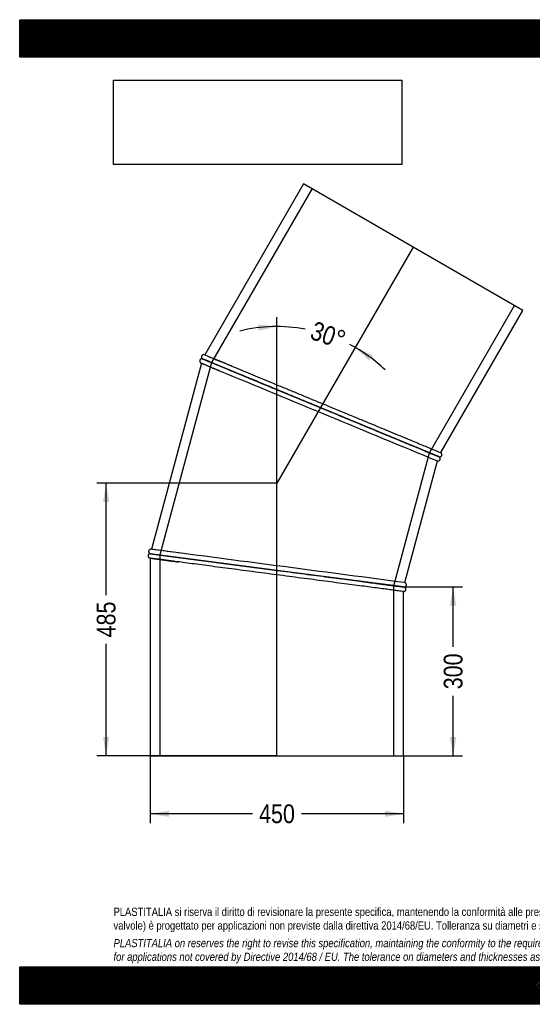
# Model space of a CAD drawing. Header units: millimetres. Extents: x 0 to 2475, y 0 to 1750.
# Tile 1 of 2: x 0 to 911, y 0 to 1750. Entities that reach past the tile are written whole.
import ezdxf
from ezdxf.enums import TextEntityAlignment as Align
from ezdxf.lldxf.tags import DXFTag

# ---------------------------------------------------------------- set-up
doc = ezdxf.new("R2010")
doc.units = ezdxf.units.MM
doc.header["$LTSCALE"] = 8.333333
for name, color, linetype in [('Default', 7, 'Continuous'), ('DV1_Default', 7, 'Continuous'), ('TUBO_X_GOMITO_30', 7, 'Continuous')]:
    doc.layers.add(name, color=color, linetype=linetype)
doc.styles.add('SEACAD_Arial_Narrow', font='ARIALN.TTF')
tags = doc.linetypes.add('HIDDEN2', pattern=[4.7625, 3.175, -1.5875]).pattern_tags.tags
tags[6:7] = [DXFTag(74, 4), DXFTag(75, 0), DXFTag(340, '0'), DXFTag(46, 0.0), DXFTag(50, 0.0), DXFTag(44, 0.0), DXFTag(45, 0.0)]
tags[4:5] = [DXFTag(74, 4), DXFTag(75, 0), DXFTag(340, '0'), DXFTag(46, 0.0), DXFTag(50, 0.0), DXFTag(44, 0.0), DXFTag(45, 0.0)]
tags = doc.linetypes.add('PHANTOM2', pattern=[31.75, 15.875, -3.175, 3.175, -3.175, 3.175, -3.175]).pattern_tags.tags
tags[14:15] = [DXFTag(74, 4), DXFTag(75, 0), DXFTag(340, '0'), DXFTag(46, 0.0), DXFTag(50, 0.0), DXFTag(44, 0.0), DXFTag(45, 0.0)]
tags[12:13] = [DXFTag(74, 4), DXFTag(75, 0), DXFTag(340, '0'), DXFTag(46, 0.0), DXFTag(50, 0.0), DXFTag(44, 0.0), DXFTag(45, 0.0)]
tags[10:11] = [DXFTag(74, 4), DXFTag(75, 0), DXFTag(340, '0'), DXFTag(46, 0.0), DXFTag(50, 0.0), DXFTag(44, 0.0), DXFTag(45, 0.0)]
tags[8:9] = [DXFTag(74, 4), DXFTag(75, 0), DXFTag(340, '0'), DXFTag(46, 0.0), DXFTag(50, 0.0), DXFTag(44, 0.0), DXFTag(45, 0.0)]
tags[6:7] = [DXFTag(74, 4), DXFTag(75, 0), DXFTag(340, '0'), DXFTag(46, 0.0), DXFTag(50, 0.0), DXFTag(44, 0.0), DXFTag(45, 0.0)]
tags[4:5] = [DXFTag(74, 4), DXFTag(75, 0), DXFTag(340, '0'), DXFTag(46, 0.0), DXFTag(50, 0.0), DXFTag(44, 0.0), DXFTag(45, 0.0)]
doc.dimstyles.new('Plastitalia', dxfattribs={"dimtxt": 33.333333, "dimasz": 33.333333, "dimexe": 16.666667, "dimexo": 0, "dimgap": 8.333333, "dimtad": 0, "dimdec": 0, "dimtxsty": 'SEACAD_Arial_Narrow', "dimblk1": '_SE_FILLED', "dimblk2": '_SE_FILLED', "dimsah": 1, "dimcen": 16.666667, "dimadec": 0, "dimazin": 0, "dimtfac": 0.8, "dimtdec": 1, "dimtmove": 0, "dimatfit": 3, "dimfxl": 1, "dimtolj": 1, "dimarcsym": 0})
picture_1 = doc.add_image_def('image1.jpg', size_in_pixel=(4302, 1260))

# ---------------------------------------------------------------- blocks, each defined once
blk = doc.blocks.new('SE')
at = {"layer": 'DV1_Default', "color": 7, "linetype": 'PHANTOM2'}
for p in [(699.3, 1345.8), (457, 441.7)]:
    blk.add_line(p, (457, 926.2), dxfattribs=at)
at = {"layer": 'TUBO_X_GOMITO_30', "color": 7, "linetype": 'Continuous'}
for p, q in [((504.4, 1458.3), (328.8, 1154.2)), ((894.1, 1233.3), (504.4, 1458.3)), ((748.1, 980.5), (894.1, 1233.3)), ((322.7, 1139.4), (234.1, 808.7)), ((324.8, 1147.3), (324.8, 1147.2)), ((534.7, 1060.3), (324.8, 1147.2)), ((324.8, 1147.2), (534.7, 1060.3)), ((324.8, 1147.2), (324.8, 1147.2)), ((534.7, 1060.3), (534.7, 1060.3)), ((744.1, 973.5), (534.7, 1060.3)), ((534.7, 1060.3), (534.7, 1060.3)), ((744.1, 973.5), (559.2, 1050.1)), ((684.1, 749.5), (742, 965.8)), ((744.1, 973.5), (744.1, 973.5)), ((232, 801), (232, 800.9)), ((232, 800.9), (457.3, 771.3)), ((457.3, 771.3), (232, 800.9)), ((232, 800.9), (232, 800.9)), ((232, 792.9), (232, 441.7)), ((277.8, 803), (268.3, 804.2)), ((457.3, 771.3), (457.3, 771.3)), ((682, 741.7), (457.3, 771.3)), ((457.3, 771.3), (457.3, 771.3)), ((682, 741.7), (457.3, 771.3)), ((682, 441.7), (682, 733.7)), ((232, 441.7), (682, 441.7))]:
    blk.add_line(p, q, dxfattribs=at)
at = {"layer": 'TUBO_X_GOMITO_30', "color": 7, "linetype": 'HIDDEN2'}
for p, q in [((519.3, 1449.7), (340.8, 1140.6)), ((728.1, 980.2), (879.2, 1241.9)), ((340.8, 1140.6), (249.2, 798.7)), ((534, 1060.5), (517.5, 1067.3)), ((534.2, 1060.4), (534, 1060.5)), ((664.8, 744), (728.1, 980.2)), ((249.2, 798.7), (249.2, 441.7)), ((266.3, 788.4), (269.5, 787.9)), ((664.8, 441.7), (664.8, 744))]:
    blk.add_line(p, q, dxfattribs=at)
at = {"layer": 'TUBO_X_GOMITO_30', "color": 7, "linetype": 'Continuous'}
for centre, radius, start, end in [((3360.7, 8419.9), 7888.9, 247.34374, 247.5985), ((319.1, 1131.9), 16.2, 67.2721, 72.6183), ((-6475, -15354.6), 17855.8, 67.44084, 67.60497), ((288552.8, 696395.4), 752633.6, 247.4853782, 247.5172764), ((7502.3, 17371.3), 17735.8, 247.44177, 247.60482), ((-1018.9, -8880.2), 9769.6, 82.42901, 82.63705), ((1151.5, 7619.6), 6888.4, 262.32066, 262.61257), ((-97779.3, -745415.6), 752633.6, 82.4827236, 82.5138918), ((1863.2, 9877.9), 9212.2, 262.43041, 262.63953), ((-89.3, -4974), 5767.5, 82.3048, 82.62142)]:
    blk.add_arc(centre, radius, start, end, dxfattribs=at)
at = {"layer": 'TUBO_X_GOMITO_30', "color": 7, "linetype": 'HIDDEN2'}
for centre, radius, start, end in [((288552.8, 696395.4), 752633.6, 247.4827734, 247.4853782), ((296, 1068), 84, 66.8741, 70.6282), ((2532.7, 6430.3), 5733.8, 247.36762, 247.41953), ((2532.7, 6430.3), 5733.8, 247.54468, 247.60913), ((-97779.3, -745415.6), 752633.6, 82.5138918, 82.5172266), ((-2065.1, -16898.5), 17855.8, 82.44084, 82.45923), ((2965.8, 18329.9), 17735.8, 262.44177, 262.50016)]:
    blk.add_arc(centre, radius, start, end, dxfattribs=at)
at = {"layer": 'TUBO_X_GOMITO_30', "color": 7, "linetype": 'Continuous'}
for points, knots in [([(323.9, 1147.3), (323.5, 1147.3), (322.9, 1147.3), (321.9, 1146.9), (321, 1146.3), (320.4, 1145.6), (320, 1144.8), (319.7, 1143.8), (319.7, 1142.8), (320, 1141.8), (320.4, 1141.1), (321, 1140.3), (321.5, 1140), (321.8, 1139.8)], [0, 0, 0, 0, 0.101765, 0.183451, 0.29921, 0.384728, 0.460411, 0.546465, 0.664106, 0.736488, 0.817601, 0.906209, 1, 1, 1, 1]), ([(327.9, 1154.5), (327.5, 1154.6), (326.9, 1154.8), (325.6, 1154.6), (324.5, 1154.1), (323.7, 1153.2), (323.2, 1152.5), (322.9, 1151.7), (322.8, 1150.8), (322.9, 1149.9), (323.2, 1149), (323.8, 1147.9), (324.5, 1147.5), (324.9, 1147.2)], [0, 0, 0, 0, 0.095068, 0.180282, 0.316283, 0.411664, 0.476997, 0.544315, 0.635373, 0.699914, 0.780945, 0.880914, 1, 1, 1, 1]), ([(534.7, 1060.3), (527.9, 1063.1), (521.2, 1065.9), (507.6, 1071.5), (500.8, 1074.3), (487.4, 1079.9), (480.7, 1082.6), (467.6, 1088.1), (461.1, 1090.8), (448.4, 1096), (442.2, 1098.6), (430.1, 1103.6), (424.2, 1106.1), (407, 1113.2), (396.3, 1117.6), (381.7, 1123.7), (377, 1125.6), (368.3, 1129.2), (364.2, 1130.9), (356.5, 1134.1), (352.9, 1135.6), (346.4, 1138.3), (343.5, 1139.5), (338.3, 1141.7), (336, 1142.6), (332, 1144.3), (330.3, 1145), (327.5, 1146.1), (326.5, 1146.5), (325.2, 1147.1), (324.8, 1147.2), (324.8, 1147.2), (324.8, 1147.2), (324.8, 1147.2)], [0, 0, 0, 0, 0.03125, 0.03125, 0.0625, 0.0625, 0.09375, 0.09375, 0.125, 0.125, 0.15625, 0.15625, 0.1875, 0.1875, 0.25, 0.25, 0.28125, 0.28125, 0.3125, 0.3125, 0.34375, 0.34375, 0.375, 0.375, 0.40625, 0.40625, 0.4375, 0.4375, 0.46875, 0.46875, 0.5, 0.5, 0.5000786, 0.5000786, 0.5000786, 0.5000786]), ([(325.9, 1146.7), (326.6, 1146.4), (327.6, 1146), (330.2, 1144.9), (331.9, 1144.2), (335.9, 1142.6), (338.3, 1141.6), (343.6, 1139.4), (346.6, 1138.2), (353.1, 1135.5), (356.6, 1134), (364.2, 1130.9), (368.3, 1129.2), (377, 1125.6), (381.6, 1123.7), (391.4, 1119.6), (396.5, 1117.5), (407.1, 1113.1), (412.7, 1110.8), (424.1, 1106.1), (430, 1103.6), (442.1, 1098.6), (448.4, 1096), (461, 1090.8), (467.5, 1088.1), (480.7, 1082.6), (487.3, 1079.9), (500.7, 1074.3), (507.6, 1071.5), (521.1, 1065.9), (527.9, 1063.1), (534.7, 1060.3)], [0.5331067, 0.5331067, 0.5331067, 0.5331067, 0.5625, 0.5625, 0.59375, 0.59375, 0.625, 0.625, 0.65625, 0.65625, 0.6875, 0.6875, 0.71875, 0.71875, 0.75, 0.75, 0.78125, 0.78125, 0.8125, 0.8125, 0.84375, 0.84375, 0.875, 0.875, 0.90625, 0.90625, 0.9375, 0.9375, 0.96875, 0.96875, 1, 1, 1, 1]), ([(375.6, 1134.8), (376, 1134.6), (376.3, 1134.5), (381, 1132.6), (385.6, 1130.6), (395.4, 1126.6), (400.5, 1124.5), (411.1, 1120.1), (416.7, 1117.8), (428.1, 1113.1), (434, 1110.6), (446.1, 1105.6), (452.3, 1103), (465, 1097.8), (471.5, 1095.1), (484.6, 1089.7), (491.2, 1086.9), (504.7, 1081.4), (511.5, 1078.5), (525, 1072.9), (531.8, 1070.1), (552.1, 1061.7), (565.6, 1056.1), (585.8, 1047.7), (592.5, 1045), (605.6, 1039.6), (612.1, 1036.9), (624.7, 1031.6), (630.9, 1029.1), (643, 1024), (649, 1021.6), (666.1, 1014.5), (676.8, 1010.1), (691.4, 1004), (696, 1002.1), (704.8, 998.5), (708.9, 996.8), (716.5, 993.6), (720.1, 992.1), (726.6, 989.4), (729.5, 988.2), (734.7, 986), (737, 985.1), (741, 983.4), (742.7, 982.7), (746.8, 981), (748.1, 980.5), (748.1, 980.5)], [0.6081186, 0.6081186, 0.6081186, 0.6081186, 0.609375, 0.609375, 0.625, 0.625, 0.640625, 0.640625, 0.65625, 0.65625, 0.671875, 0.671875, 0.6875, 0.6875, 0.703125, 0.703125, 0.71875, 0.71875, 0.734375, 0.734375, 0.75, 0.75, 0.78125, 0.78125, 0.796875, 0.796875, 0.8125, 0.8125, 0.828125, 0.828125, 0.84375, 0.84375, 0.875, 0.875, 0.890625, 0.890625, 0.90625, 0.90625, 0.921875, 0.921875, 0.9375, 0.9375, 0.953125, 0.953125, 0.96875, 0.96875, 1, 1, 1, 1]), ([(697.7, 992.8), (697.3, 992.9), (696.8, 993.1), (692.1, 995.1), (687.4, 997), (677.7, 1001), (672.6, 1003.2), (662, 1007.6), (656.4, 1009.8), (639.3, 1016.9), (627.2, 1022), (608.2, 1029.8), (601.7, 1032.5), (588.6, 1037.9), (582, 1040.7), (568.6, 1046.2), (561.8, 1049.1), (548.2, 1054.7), (541.5, 1057.5), (534.7, 1060.3)], [0.7156277, 0.7156277, 0.7156277, 0.7156277, 0.71875, 0.71875, 0.75, 0.75, 0.78125, 0.78125, 0.8125, 0.8125, 0.875, 0.875, 0.90625, 0.90625, 0.9375, 0.9375, 0.96875, 0.96875, 1, 1, 1, 1]), ([(534.7, 1060.3), (548.2, 1054.7), (561.7, 1049.1), (581.9, 1040.7), (588.5, 1038), (601.6, 1032.5), (608.1, 1029.9), (620.8, 1024.6), (627, 1022), (639, 1017), (645, 1014.6), (662.1, 1007.5), (672.8, 1003.1), (687.3, 997), (692, 995.1), (700.7, 991.5), (704.8, 989.8), (712.5, 986.6), (716, 985.1), (722.5, 982.4), (725.4, 981.2), (730.6, 979.1), (733, 978.1), (736.9, 976.5), (738.6, 975.8), (742.7, 974.1), (744.1, 973.5), (744.1, 973.5), (744.1, 973.5), (744.1, 973.5)], [0, 0, 0, 0, 0.0625, 0.0625, 0.09375, 0.09375, 0.125, 0.125, 0.15625, 0.15625, 0.1875, 0.1875, 0.25, 0.25, 0.28125, 0.28125, 0.3125, 0.3125, 0.34375, 0.34375, 0.375, 0.375, 0.40625, 0.40625, 0.4375, 0.4375, 0.5, 0.5, 0.5002484, 0.5002484, 0.5002484, 0.5002484]), ([(745.8, 972.6), (745.7, 972.6), (745.4, 972.8), (744.1, 973.4), (742.4, 974.1), (740.3, 975), (738, 976), (735.6, 977), (733.1, 978), (730.5, 979.1), (727.7, 980.3), (724.7, 981.5), (719.8, 983.5), (712.3, 986.6), (701.5, 991.1), (689.4, 996.1), (676.1, 1001.6), (661.6, 1007.6), (646.2, 1014), (629.9, 1020.8), (612.9, 1027.8), (595.2, 1035.1), (577.1, 1042.6), (558.8, 1050.2), (544.4, 1056.2), (537, 1059.3), (535.2, 1060)], [0, 0, 0, 0, 0.040456, 0.077615, 0.111488, 0.142081, 0.1694, 0.19345, 0.217997, 0.239498, 0.26116, 0.283063, 0.305207, 0.361534, 0.418206, 0.474879, 0.531556, 0.588235, 0.644917, 0.701601, 0.758286, 0.814975, 0.871663, 0.928354, 0.985044, 1, 1, 1, 1]), ([(745, 973.2), (745.4, 973.1), (746.1, 973), (747.3, 973.1), (748.3, 973.6), (749.1, 974.3), (749.6, 974.9), (750, 975.7), (750.2, 976.7), (750.1, 977.7), (749.8, 978.7), (749.2, 979.8), (748.5, 980.2), (748.1, 980.5)], [0, 0, 0, 0, 0.096032, 0.178525, 0.303681, 0.386793, 0.443155, 0.510354, 0.615238, 0.687578, 0.775891, 0.880804, 1, 1, 1, 1]), ([(741.9, 965.8), (742.5, 965.7), (743.3, 965.5), (744.6, 965.9), (745.5, 966.4), (746.3, 967.1), (746.8, 968.1), (747.1, 969.3), (747, 970.5), (746.6, 971.7), (746.1, 972.2), (745.8, 972.6)], [0, 0, 0, 0, 0.138016, 0.257342, 0.353881, 0.437818, 0.54363, 0.659242, 0.788576, 0.881377, 1, 1, 1, 1]), ([(233.1, 808.8), (232.7, 808.8), (232.1, 808.8), (230.9, 808.3), (229.9, 807.5), (229.4, 806.5), (229.1, 805.6), (229, 804.8), (229.1, 803.9), (229.5, 803), (230, 802.2), (230.9, 801.4), (231.6, 801.1), (232.1, 801)], [0, 0, 0, 0, 0.095068, 0.180282, 0.316283, 0.411664, 0.476997, 0.544315, 0.635373, 0.699914, 0.780945, 0.880914, 1, 1, 1, 1]), ([(232.1, 800.9), (231.7, 800.9), (231, 800.8), (229.9, 800.4), (229, 799.7), (228.4, 798.8), (228.1, 798), (228, 797.2), (228, 796.2), (228.3, 795.2), (228.9, 794.3), (229.8, 793.5), (230.6, 793.2), (231, 793)], [0, 0, 0, 0, 0.096032, 0.178525, 0.303681, 0.386793, 0.443155, 0.510354, 0.615238, 0.687578, 0.775891, 0.880804, 1, 1, 1, 1]), ([(232, 801), (232, 801), (233.5, 800.8), (237.8, 800.2), (239.7, 800), (244, 799.4), (246.5, 799.1), (252.2, 798.3), (255.4, 797.9), (262.4, 797), (266.2, 796.5), (274.3, 795.4), (278.7, 794.8), (288, 793.6), (293, 792.9), (303.5, 791.5), (308.9, 790.8), (320.3, 789.3), (326.3, 788.5), (338.6, 786.9), (344.9, 786.1), (357.9, 784.4), (364.6, 783.5), (378.2, 781.7), (385.2, 780.8), (399.3, 778.9), (406.4, 778), (420.8, 776.1), (428.1, 775.1), (442.7, 773.2), (450, 772.2), (457.3, 771.3)], [0.5000745, 0.5000745, 0.5000745, 0.5000745, 0.5625, 0.5625, 0.59375, 0.59375, 0.625, 0.625, 0.65625, 0.65625, 0.6875, 0.6875, 0.71875, 0.71875, 0.75, 0.75, 0.78125, 0.78125, 0.8125, 0.8125, 0.84375, 0.84375, 0.875, 0.875, 0.90625, 0.90625, 0.9375, 0.9375, 0.96875, 0.96875, 1, 1, 1, 1]), ([(232, 800.9), (232, 800.9), (233.5, 800.7), (237.8, 800.1), (239.7, 799.9), (244, 799.3), (246.5, 799), (252.2, 798.3), (255.4, 797.8), (262.4, 796.9), (266.2, 796.4), (274.3, 795.3), (278.7, 794.8), (288, 793.5), (293, 792.9), (303.4, 791.5), (308.9, 790.8), (320.3, 789.3), (326.3, 788.5), (338.6, 786.9), (344.9, 786.1), (357.9, 784.4), (364.6, 783.5), (378.2, 781.7), (385.2, 780.8), (399.3, 778.9), (406.4, 778), (420.8, 776.1), (428.1, 775.1), (442.7, 773.2), (450, 772.2), (457.3, 771.3)], [0.5000786, 0.5000786, 0.5000786, 0.5000786, 0.5625, 0.5625, 0.59375, 0.59375, 0.625, 0.625, 0.65625, 0.65625, 0.6875, 0.6875, 0.71875, 0.71875, 0.75, 0.75, 0.78125, 0.78125, 0.8125, 0.8125, 0.84375, 0.84375, 0.875, 0.875, 0.90625, 0.90625, 0.9375, 0.9375, 0.96875, 0.96875, 1, 1, 1, 1]), ([(682, 733.7), (682, 733.7), (680.5, 733.9), (676.2, 734.4), (674.4, 734.7), (670, 735.2), (667.5, 735.6), (661.8, 736.3), (658.6, 736.7), (651.6, 737.7), (647.8, 738.2), (639.6, 739.2), (635.2, 739.8), (625.9, 741), (620.9, 741.7), (610.4, 743.1), (605, 743.8), (593.5, 745.3), (587.6, 746.1), (569.2, 748.5), (556.1, 750.2), (535.7, 752.9), (528.8, 753.8), (514.7, 755.7), (507.5, 756.6), (493.1, 758.5), (485.8, 759.5), (471.3, 761.4), (464, 762.3), (449.5, 764.2), (442.2, 765.2), (427.7, 767.1), (420.4, 768.1), (406, 770), (398.9, 770.9), (384.8, 772.8), (377.9, 773.7), (364.3, 775.5), (357.6, 776.3), (344.6, 778), (338.3, 778.9), (326.1, 780.5), (320.1, 781.3), (308.7, 782.8), (303.2, 783.5), (292.8, 784.9), (287.8, 785.5), (278.5, 786.8), (274.1, 787.4), (268.8, 788), (267.7, 788.2), (266.6, 788.3)], [0, 0, 0, 0, 0.03125, 0.03125, 0.046875, 0.046875, 0.0625, 0.0625, 0.078125, 0.078125, 0.09375, 0.09375, 0.109375, 0.109375, 0.125, 0.125, 0.140625, 0.140625, 0.15625, 0.15625, 0.1875, 0.1875, 0.203125, 0.203125, 0.21875, 0.21875, 0.234375, 0.234375, 0.25, 0.25, 0.265625, 0.265625, 0.28125, 0.28125, 0.296875, 0.296875, 0.3125, 0.3125, 0.328125, 0.328125, 0.34375, 0.34375, 0.359375, 0.359375, 0.375, 0.375, 0.390625, 0.390625, 0.40625, 0.40625, 0.4106232, 0.4106232, 0.4106232, 0.4106232]), ([(457.3, 771.3), (471.8, 769.4), (486.3, 767.5), (507.9, 764.6), (515.1, 763.7), (529.1, 761.8), (536.1, 760.9), (549.6, 759.1), (556.3, 758.3), (569.3, 756.5), (575.6, 755.7), (594, 753.3), (605.4, 751.8), (621.1, 749.7), (626.1, 749.1), (635.4, 747.8), (639.8, 747.3), (645.8, 746.5), (647.6, 746.2), (649.3, 746)], [0, 0, 0, 0, 0.0625, 0.0625, 0.09375, 0.09375, 0.125, 0.125, 0.15625, 0.15625, 0.1875, 0.1875, 0.25, 0.25, 0.28125, 0.28125, 0.3125, 0.3125, 0.326633, 0.326633, 0.326633, 0.326633]), ([(457.3, 771.3), (471.8, 769.4), (486.3, 767.5), (507.9, 764.6), (515.1, 763.7), (529.1, 761.8), (536.1, 760.9), (549.6, 759.1), (556.3, 758.2), (569.3, 756.5), (575.6, 755.7), (594, 753.3), (605.4, 751.8), (621.1, 749.7), (626.1, 749), (635.4, 747.8), (639.8, 747.2), (646.4, 746.4), (648.8, 746), (651, 745.8)], [0, 0, 0, 0, 0.0625, 0.0625, 0.09375, 0.09375, 0.125, 0.125, 0.15625, 0.15625, 0.1875, 0.1875, 0.25, 0.25, 0.28125, 0.28125, 0.3125, 0.3125, 0.3311941, 0.3311941, 0.3311941, 0.3311941]), ([(681.9, 733.7), (682.3, 733.7), (683, 733.7), (684.2, 734.2), (685.1, 735), (685.7, 736), (686, 736.9), (686, 737.7), (685.9, 738.6), (685.6, 739.5), (685.1, 740.3), (684.2, 741.1), (683.4, 741.4), (683, 741.5)], [0, 0, 0, 0, 0.095068, 0.180282, 0.316283, 0.411664, 0.476997, 0.544315, 0.635373, 0.699914, 0.780945, 0.880914, 1, 1, 1, 1]), ([(683, 741.6), (683.4, 741.6), (684, 741.7), (685.2, 742.1), (686, 742.8), (686.6, 743.7), (686.9, 744.5), (687.1, 745.3), (687, 746.3), (686.7, 747.3), (686.2, 748.2), (685.3, 749), (684.5, 749.3), (684, 749.5)], [0, 0, 0, 0, 0.096032, 0.178525, 0.303681, 0.386793, 0.443155, 0.510354, 0.615238, 0.687578, 0.775891, 0.880804, 1, 1, 1, 1])]:
    blk.add_open_spline(points, degree=3, knots=knots, dxfattribs=at)
at = {"layer": 'TUBO_X_GOMITO_30', "color": 7, "linetype": 'HIDDEN2'}
for points in [[(322.8, 1139.4), (322.7, 1139.5), (322.6, 1139.5), (322.5, 1139.5)], [(324.8, 1147.2), (324.9, 1147.2), (324.9, 1147.1), (324.9, 1147.1)], [(325.2, 1147), (325.4, 1146.9), (325.7, 1146.8), (325.9, 1146.7)], [(328.6, 1154.3), (328.7, 1154.2), (328.8, 1154.2), (328.9, 1154.1)], [(534.7, 1060.3), (540.8, 1057.7), (546.9, 1055.2), (553, 1052.7)], [(551.1, 1053.5), (545.6, 1055.7), (540.1, 1058), (534.7, 1060.3)], [(571.8, 1044.9), (570.4, 1045.5), (569.1, 1046), (567.7, 1046.6)], [(594.7, 1035.4), (588.8, 1037.8), (582.8, 1040.3), (577.1, 1042.6)], [(744, 973.5), (744.1, 973.5), (744.1, 973.5), (744.1, 973.5)], [(744.3, 973.4), (744.2, 973.5), (744.1, 973.5), (744.1, 973.6)], [(233.9, 808.8), (234, 808.7), (234.1, 808.7), (234.2, 808.7)], [(232.1, 792.9), (232, 792.9), (231.9, 792.9), (231.8, 792.9)], [(682.2, 741.7), (682.1, 741.7), (682, 741.7), (681.9, 741.8)], [(681.9, 741.7), (682, 741.7), (682.1, 741.7), (682.3, 741.7)]]:
    blk.add_open_spline(points, degree=3, dxfattribs=at)
at = {"layer": 'TUBO_X_GOMITO_30', "color": 7, "linetype": 'Continuous'}
for points in [[(323.9, 1147.3), (324.3, 1147.3), (324.6, 1147.2), (324.8, 1147.2)], [(324.8, 1147.2), (324.8, 1147.2), (324.9, 1147.1), (325.2, 1147)], [(744.1, 973.5), (744.8, 973.3), (745.3, 973), (745.8, 972.6)]]:
    blk.add_open_spline(points, degree=3, dxfattribs=at)
at = {"layer": 'TUBO_X_GOMITO_30', "color": 7, "linetype": 'HIDDEN2'}
for points, knots in [([(329.5, 1145.2), (329.3, 1145.3), (329.1, 1145.4), (327.5, 1146), (326.5, 1146.5), (325.1, 1147), (324.8, 1147.2), (324.8, 1147.2), (324.8, 1147.2), (324.8, 1147.2)], [0.43313522, 0.43313522, 0.43313522, 0.43313522, 0.4375, 0.4375, 0.46875, 0.46875, 0.5, 0.5, 0.50007447, 0.50007447, 0.50007447, 0.50007447]), ([(328.8, 1154.2), (328.8, 1154.2), (328.8, 1154.2), (328.8, 1154.2), (330.2, 1153.6), (334.3, 1151.9), (336, 1151.2), (340, 1149.5), (342.3, 1148.6), (347.7, 1146.4), (350.6, 1145.1), (357.1, 1142.4), (360.7, 1141), (368, 1138), (371.7, 1136.4), (375.6, 1134.8)], [0.4999136, 0.4999136, 0.4999136, 0.4999136, 0.5, 0.5, 0.53125, 0.53125, 0.546875, 0.546875, 0.5625, 0.5625, 0.578125, 0.578125, 0.59375, 0.59375, 0.6081186, 0.6081186, 0.6081186, 0.6081186]), ([(375.5, 1134.8), (371.5, 1136.5), (367.7, 1138.1), (363.1, 1140), (362.1, 1140.4), (361.1, 1140.8)], [0.39176725, 0.39176725, 0.39176725, 0.39176725, 0.40625, 0.40625, 0.41054606, 0.41054606, 0.41054606, 0.41054606]), ([(696.5, 993.3), (700.8, 991.5), (704.9, 989.8), (710.6, 987.4), (712.4, 986.7), (714.2, 985.9)], [0.28147177, 0.28147177, 0.28147177, 0.28147177, 0.3125, 0.3125, 0.32815181, 0.32815181, 0.32815181, 0.32815181]), ([(744, 973.6), (744.1, 973.6), (744.1, 973.5), (744.2, 973.5), (742.8, 974.1), (738.8, 975.8), (737.1, 976.5), (733.1, 978.1), (730.7, 979.1), (725.4, 981.3), (722.5, 982.5), (716, 985.2), (712.4, 986.7), (705.2, 989.7), (701.6, 991.2), (697.7, 992.8)], [0.4877135, 0.4877135, 0.4877135, 0.4877135, 0.5, 0.5, 0.5625, 0.5625, 0.59375, 0.59375, 0.625, 0.625, 0.65625, 0.65625, 0.6875, 0.6875, 0.7156277, 0.7156277, 0.7156277, 0.7156277]), ([(266.6, 788.3), (263.7, 788.7), (261.1, 789.1), (255.1, 789.9), (252, 790.3), (246.4, 791), (243.9, 791.3), (239.6, 791.9), (237.8, 792.1), (234.9, 792.5), (233.8, 792.7), (232.4, 792.9), (232, 792.9), (232, 792.9)], [0.41062316, 0.41062316, 0.41062316, 0.41062316, 0.421875, 0.421875, 0.4375, 0.4375, 0.453125, 0.453125, 0.46875, 0.46875, 0.484375, 0.484375, 0.49991359, 0.49991359, 0.49991359, 0.49991359]), ([(237.2, 792.2), (238.5, 792), (240.1, 791.8), (244, 791.3), (246.5, 791), (251.4, 790.3), (253.6, 790), (256, 789.7)], [0.53397211, 0.53397211, 0.53397211, 0.53397211, 0.546875, 0.546875, 0.5625, 0.5625, 0.57370285, 0.57370285, 0.57370285, 0.57370285]), ([(258.6, 789.4), (258.7, 789.4), (258.8, 789.4), (262.4, 788.9), (266.2, 788.4), (274, 787.4), (278, 786.8), (282.3, 786.3)], [0.57763816, 0.57763816, 0.57763816, 0.57763816, 0.578125, 0.578125, 0.59375, 0.59375, 0.60814111, 0.60814111, 0.60814111, 0.60814111]), ([(649.9, 745.9), (648, 746.2), (646, 746.5), (639.8, 747.3), (635.5, 747.8), (630.8, 748.5), (630.8, 748.5), (630.8, 748.5)], [0.67160432, 0.67160432, 0.67160432, 0.67160432, 0.6875, 0.6875, 0.71875, 0.71875, 0.71876512, 0.71876512, 0.71876512, 0.71876512]), ([(649.3, 746), (651.4, 745.7), (653.5, 745.5), (658.8, 744.8), (662, 744.4), (667.6, 743.6), (670.1, 743.3), (674.3, 742.7), (676.2, 742.5), (680.5, 741.9), (682, 741.7), (682, 741.7), (682, 741.7), (682, 741.7)], [0.326633, 0.326633, 0.326633, 0.326633, 0.34375, 0.34375, 0.375, 0.375, 0.40625, 0.40625, 0.4375, 0.4375, 0.5, 0.5, 0.5003414, 0.5003414, 0.5003414, 0.5003414]), ([(651, 745.8), (652.5, 745.6), (654, 745.4), (658.8, 744.7), (662, 744.3), (667.6, 743.6), (670, 743.2), (674.3, 742.7), (676.1, 742.4), (680.5, 741.9), (682, 741.7), (682, 741.7), (682, 741.7), (682, 741.7)], [0.3311941, 0.3311941, 0.3311941, 0.3311941, 0.34375, 0.34375, 0.375, 0.375, 0.40625, 0.40625, 0.4375, 0.4375, 0.5, 0.5, 0.5003395, 0.5003395, 0.5003395, 0.5003395])]:
    blk.add_open_spline(points, degree=3, knots=knots, dxfattribs=at)
blk = doc.blocks.new('DMBLK61')
at = {"layer": 'Default', "linetype": 'Continuous'}
for points in [[(265.3, 333.1), (265.3, 344.2), (232, 338.6)], [(648.7, 333.1), (682, 338.6), (648.7, 344.2)]]:
    blk.add_hatch(color=7, dxfattribs=at).paths.add_polyline_path(points)
at = {"layer": 'Default', "color": 7, "linetype": 'Continuous'}
for p, q in [((232, 441.7), (232, 322)), ((682, 441.7), (682, 322)), ((413.5, 338.6), (232, 338.6)), ((682, 338.6), (500.5, 338.6))]:
    blk.add_line(p, q, dxfattribs=at)
at = {"layer": 'Default', "color": 7, "linetype": 'Continuous', "style": 'SEACAD_Arial_Narrow'}
blk.add_text('450', height=33.33, dxfattribs=at).set_placement((425.2, 355.3), align=Align.TOP_LEFT)
blk = doc.blocks.new('_SE_FILLED')
at = {"color": 0}
blk.add_line((0, 0), (-1, 0), dxfattribs=at)
blk.add_solid([(0, 0), (-1, -0.1665), (-1, 0.1665), (0, 0)], dxfattribs=at)
blk = doc.blocks.new('DMBLK62')
at = {"layer": 'Default', "linetype": 'Continuous'}
for points in [[(148, 892.9), (159.1, 892.9), (153.5, 926.2)], [(148, 475), (153.5, 441.7), (159.1, 475)]]:
    blk.add_hatch(color=7, dxfattribs=at).paths.add_polyline_path(points)
at = {"layer": 'Default', "color": 7, "linetype": 'Continuous'}
for p, q in [((457, 926.2), (136.9, 926.2)), ((153.5, 727.4), (153.5, 926.2)), ((153.5, 441.7), (153.5, 640.5)), ((457, 441.7), (136.9, 441.7))]:
    blk.add_line(p, q, dxfattribs=at)
at = {"layer": 'Default', "color": 7, "linetype": 'Continuous', "style": 'SEACAD_Arial_Narrow'}
blk.add_text('485', height=33.33, rotation=90, dxfattribs=at).set_placement((136.9, 652.1), align=Align.TOP_LEFT)
blk = doc.blocks.new('DMBLK63')
at = {"layer": 'Default', "linetype": 'Continuous'}
for points in [[(424.1, 1197.1), (457, 1204.6), (423.4, 1208.2)], [(627.1, 1153.6), (596.2, 1167.3), (621, 1144.3)]]:
    blk.add_hatch(color=7, dxfattribs=at).paths.add_polyline_path(points)
at = {"layer": 'Default', "color": 7, "linetype": 'Continuous'}
blk.add_line((457, 926.2), (457, 1221.3), dxfattribs=at)
for start, end in [(79.5868, 103.7211), (46.2789, 62.2445)]:
    blk.add_arc((457, 926.2), 278.4, start, end, dxfattribs=at)
at = {"layer": 'Default', "color": 7, "linetype": 'Continuous', "style": 'SEACAD_Arial_Narrow'}
blk.add_text('30°', height=33.33, rotation=340.9157, dxfattribs=at).set_placement((524.8, 1215), align=Align.TOP_LEFT)
blk = doc.blocks.new('DMBLK64')
at = {"layer": 'Default', "linetype": 'Continuous'}
for points in [[(775.6, 708.4), (770, 741.7), (764.4, 708.4)], [(775.6, 475), (764.4, 475), (770, 441.7)]]:
    blk.add_hatch(color=7, dxfattribs=at).paths.add_polyline_path(points)
at = {"layer": 'Default', "color": 7, "linetype": 'Continuous'}
for p, q in [((682, 741.7), (786.7, 741.7)), ((770, 635.2), (770, 741.7)), ((770, 441.7), (770, 548.2)), ((682, 441.7), (786.7, 441.7))]:
    blk.add_line(p, q, dxfattribs=at)
at = {"layer": 'Default', "color": 7, "linetype": 'Continuous', "style": 'SEACAD_Arial_Narrow'}
blk.add_text('300', height=33.33, rotation=90, dxfattribs=at).set_placement((753.3, 559.9), align=Align.TOP_LEFT)

msp = doc.modelspace()

# ---------------------------------------------------------------- hatches: boundary and pattern name
at = {"layer": 'Default', "linetype": 'Continuous'}
h = msp.add_hatch(dxfattribs=at)
h.set_pattern_fill('LINE', scale=0.629921, angle=45, style=0)
h.paths.add_polyline_path([(2475, 1683.3), (2475, 1750), (0, 1750), (0, 1683.3)])
for points in [[(2475, 1683.3), (2475, 1750), (0, 1750), (0, 1683.3)], [(2475, 0), (2475, 66.7), (0, 66.7), (0, 0)]]:
    msp.add_hatch(color=7, dxfattribs=at).paths.add_polyline_path(points)
h = msp.add_hatch(dxfattribs=at)
h.set_pattern_fill('LINE', scale=0.629921, angle=45, style=0)
h.paths.add_polyline_path([(2475, 0), (2475, 66.7), (0, 66.7), (0, 0)])

# ---------------------------------------------------------------- linework, layer by layer
at = {"layer": 'Default', "color": 7, "linetype": 'Continuous'}
for p, q in [((0, 1750), (2475, 1750)), ((0, 1683.3), (0, 1750)), ((2475, 1683.3), (0, 1683.3)), ((0, 66.7), (2475, 66.7)), ((0, 0), (0, 66.7)), ((2475, 0), (0, 0))]:
    msp.add_line(p, q, dxfattribs=at)

# ---------------------------------------------------------------- block references
at = {"layer": 'Default'}
msp.add_blockref('SE', (0, 0), dxfattribs=at)

# ---------------------------------------------------------------- texts
at = {"layer": 'Default', "insert": (166.7, 171.7), "char_height": 14.5833, "width": 2141.667, "attachment_point": 1}
msp.add_mtext("{\\fArial Narrow|b0||i0||c0|p34;\\C7;\\H14.58333333;\\W1.;PLASTITALIA si riserva il diritto di revisionare la presente specifica, mantenendo la conformità alle prescrizioni del prodotto, senza alcun preavviso. In caso di assegnazione d'ordine si riserva di compiere una più dettagliata analisi tecnico/qualitativa. Il presente prodotto (ad esclusione delle \\P}{\\fArial Narrow|b0||i0||c0|p34;\\C7;\\H14.58333333;\\W1.;valvole) è progettato per applicazioni non previste dalla direttiva 2014/68/EU. Tolleranza su diametri e spessori come da normative se applicabile, su lunghezze ±5%, su angoli ±2°, se non diversamente specificato.\\P}{\\fArial Narrow|b0||i0||c0|p34;\\C7;\\H4.166666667;\\W1.;   \\P}{\\fArial Narrow|b0||i1||c0|p34;\\C7;\\H14.58333333;\\W1.;PLASTITALIA on reserves the right to revise this specification, maintaining the conformity to the requirements of the product, without any notice. In case of assignation of order on will reserve to make a more detailed analysis technical/qualitative. This product (excluding valves) is designed \\P}{\\fArial Narrow|b0||i1||c0|p34;\\C7;\\H14.58333333;\\W1.;for applications not covered by Directive 2014/68 / EU. The tolerance on diameters and thicknesses as the standards if applicable, on lengths ± 5%, on angles ± 2 °, unless otherwise indicated.\\P}", dxfattribs=at)

# ---------------------------------------------------------------- dimensions: what is measured, and where the dimension line sits
at = {"layer": 'Default', "color": 7, "linetype": 'Continuous'}
dim = msp.add_angular_dim_2l(base=(529.1, 1195.1), line1=((457, 926.2), (699.3, 1345.8)), line2=((457, 926.2), (457, 441.7)), text='\\A1;<>', dimstyle='Plastitalia', override={"dimadec": 1}, dxfattribs=at)
dim.commit()
dim.dimension.update_dxf_attribs({"geometry": 'DMBLK63', "text_midpoint": (548, 1189.3), "dimtype": 162})
for base, p1, p2, angle, picture, middle in [((153.5321, 441.6954), (457.0074, 441.6954), (457.0074, 926.2171), 90, 'DMBLK62', (153.5321, 683.9563)), ((770, 441.7), (682, 441.7), (682, 741.7), 90, 'DMBLK64', (770, 591.7)), ((682, 338.6), (682, 441.7), (232, 441.7), 180, 'DMBLK61', (457, 338.6))]:
    dim = msp.add_linear_dim(base=base, p1=p1, p2=p2, angle=angle, text='\\A1;<>', dimstyle='Plastitalia', dxfattribs=at)
    dim.commit()
    dim.dimension.update_dxf_attribs({"geometry": picture, "text_midpoint": middle, "dimtype": 161})

# ---------------------------------------------------------------- pictures from other files: only their frames are drawn
image = msp.add_image(picture_1, insert=(166.7, 1492.5), size_in_units=(512.1, 150))
image.dxf.flags = 7

doc.saveas('drawing.dxf')
